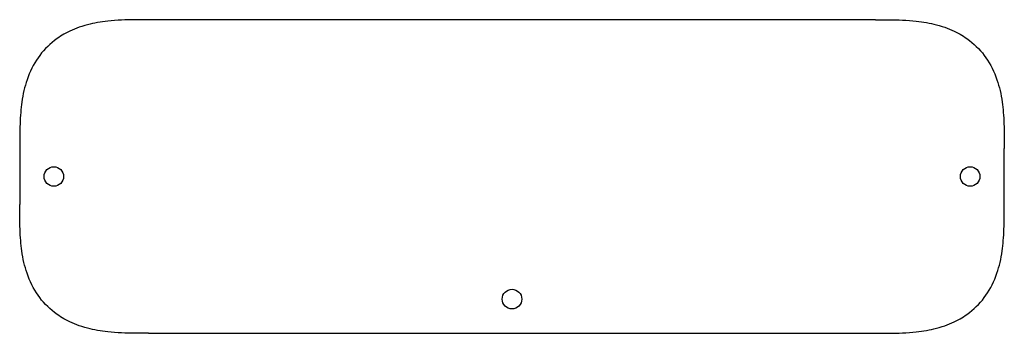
# Model space of a CAD drawing. Header units: millimetres. Extents: x -88 to 88, y 132 to 188.
import ezdxf

# ---------------------------------------------------------------- set-up
doc = ezdxf.new("R2010")
doc.units = ezdxf.units.MM
doc.layers.get('0').update_dxf_attribs({"linetype": 'CONTINUOUS'})

msp = doc.modelspace()

# ---------------------------------------------------------------- linework, layer by layer
for p, q in [((65, 187.9), (-65, 187.9)), ((-88, 164.9), (-88, 154.9)), ((88, 154.9), (88, 164.9)), ((-65, 131.9), (65, 131.9))]:
    msp.add_line(p, q)
for centre in [(-81.9, 159.9), (81.9, 159.9), (0, 138)]:
    msp.add_circle(centre, 1.75)
for points in [[(-65, 187.9), (-66.6, 187.9), (-68.21, 187.9), (-69.8, 187.83), (-70.62, 187.79), (-71.44, 187.73), (-72.24, 187.64), (-72.87, 187.58), (-73.48, 187.49), (-74.09, 187.39), (-74.69, 187.28), (-75.29, 187.16), (-75.86, 187.01), (-77.27, 186.64), (-78.43, 186.18), (-79.4, 185.69), (-79.88, 185.44), (-80.32, 185.19), (-80.72, 184.94), (-81.11, 184.68), (-81.45, 184.44), (-81.78, 184.19), (-82.93, 183.31), (-83.9, 182.28), (-84.72, 181.1), (-85.53, 179.92), (-86.19, 178.57), (-86.68, 177.17), (-87.12, 175.9), (-87.42, 174.59), (-87.62, 173.2), (-87.79, 171.98), (-87.89, 170.69), (-87.94, 169.31), (-87.99, 167.93), (-88, 166.46), (-88, 164.9)], [(65, 187.9), (66.6, 187.9), (68.21, 187.9), (69.8, 187.83), (70.62, 187.79), (71.44, 187.73), (72.24, 187.64), (72.87, 187.58), (73.48, 187.49), (74.09, 187.39), (74.69, 187.28), (75.29, 187.16), (75.86, 187.01), (77.27, 186.64), (78.43, 186.18), (79.4, 185.69), (79.88, 185.44), (80.32, 185.19), (80.72, 184.94), (81.11, 184.68), (81.45, 184.44), (81.78, 184.19), (82.93, 183.31), (83.9, 182.28), (84.72, 181.1), (85.53, 179.92), (86.19, 178.57), (86.68, 177.17), (87.12, 175.9), (87.42, 174.59), (87.62, 173.2), (87.79, 171.98), (87.89, 170.69), (87.94, 169.31), (87.99, 167.93), (88, 166.46), (88, 164.9)], [(-65, 131.9), (-66.6, 131.9), (-68.21, 131.9), (-69.8, 131.97), (-70.62, 132.01), (-71.44, 132.07), (-72.24, 132.16), (-72.87, 132.22), (-73.48, 132.31), (-74.09, 132.41), (-74.69, 132.52), (-75.29, 132.64), (-75.86, 132.79), (-77.27, 133.16), (-78.43, 133.62), (-79.4, 134.11), (-79.88, 134.36), (-80.32, 134.61), (-80.72, 134.86), (-81.11, 135.12), (-81.45, 135.36), (-81.78, 135.61), (-82.93, 136.49), (-83.9, 137.52), (-84.72, 138.7), (-85.53, 139.88), (-86.19, 141.23), (-86.68, 142.63), (-87.12, 143.9), (-87.42, 145.21), (-87.62, 146.6), (-87.79, 147.82), (-87.89, 149.11), (-87.94, 150.49), (-87.99, 151.87), (-88, 153.34), (-88, 154.9)], [(65, 131.9), (66.6, 131.9), (68.21, 131.9), (69.8, 131.97), (70.62, 132.01), (71.44, 132.07), (72.24, 132.16), (72.87, 132.22), (73.48, 132.31), (74.09, 132.41), (74.69, 132.52), (75.29, 132.64), (75.86, 132.79), (77.27, 133.16), (78.43, 133.62), (79.4, 134.11), (79.88, 134.36), (80.32, 134.61), (80.72, 134.86), (81.11, 135.12), (81.45, 135.36), (81.78, 135.61), (82.93, 136.49), (83.9, 137.52), (84.72, 138.7), (85.53, 139.88), (86.19, 141.23), (86.68, 142.63), (87.12, 143.9), (87.42, 145.21), (87.62, 146.6), (87.79, 147.82), (87.89, 149.11), (87.94, 150.49), (87.99, 151.87), (88, 153.34), (88, 154.9)]]:
    msp.add_open_spline(points, degree=3, knots=[0, 0, 0, 0, 0.478858, 0.478858, 0.478858, 0.727725, 0.727725, 0.727725, 0.921074, 0.921074, 0.921074, 1.114422, 1.114422, 1.114422, 1.585323, 1.585323, 1.585323, 1.820773, 1.820773, 1.820773, 2.056224, 2.056224, 2.056224, 2.886536, 2.886536, 2.886536, 3.716847, 3.716847, 3.716847, 4.461682, 4.461682, 4.461682, 5.117381, 5.117381, 5.117381, 5.773071, 5.773071, 5.773071, 5.773071])

doc.saveas('drawing.dxf')
